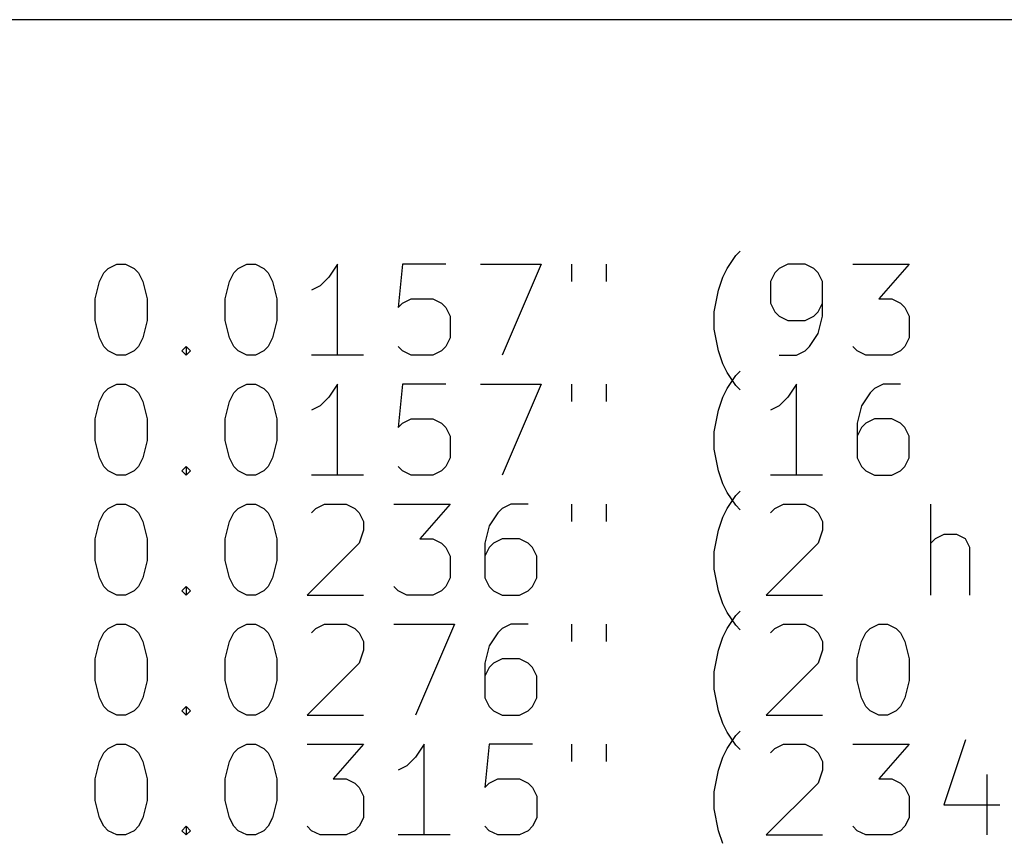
# Model space of a CAD drawing. Extents: x 35 to 385, y -237 to -55.
# Tile 3 of 8: x 57 to 79, y -220 to -202. Entities that reach past the tile are written whole.
import ezdxf

# ---------------------------------------------------------------- set-up
doc = ezdxf.new("R2010")
doc.units = 0
doc.layers.add('BLACK', color=7, linetype='CONTINUOUS')

msp = doc.modelspace()

# ---------------------------------------------------------------- linework, layer by layer
at = {"layer": 'BLACK', "linetype": 'CONTINUOUS'}
for p, q in [((381.506, -201.93), (40.4576, -201.93)), ((72.6963, -207.119), (72.7915, -207.024)), ((72.5058, -207.405), (72.6963, -207.119)), ((58.6963, -207.691), (58.7915, -207.5)), ((58.7915, -207.5), (58.8868, -207.405)), ((58.8868, -207.405), (59.0773, -207.31)), ((59.0773, -207.31), (59.2677, -207.31)), ((59.2677, -207.31), (59.4582, -207.405)), ((59.4582, -207.405), (59.5535, -207.5)), ((59.5535, -207.5), (59.6487, -207.691)), ((61.5535, -207.691), (61.6487, -207.5)), ((61.6487, -207.5), (61.7439, -207.405)), ((61.7439, -207.405), (61.9344, -207.31)), ((61.9344, -207.31), (62.1249, -207.31)), ((62.1249, -207.31), (62.3154, -207.405)), ((62.3154, -207.405), (62.4106, -207.5)), ((62.4106, -207.5), (62.5058, -207.691)), ((63.9344, -207.31), (63.7439, -207.595)), ((63.9344, -209.31), (63.9344, -207.31)), ((65.363, -207.31), (65.2677, -208.262)), ((66.3154, -207.31), (65.363, -207.31)), ((67.0773, -207.31), (68.4106, -207.31)), ((68.4106, -207.31), (67.5535, -209.31)), ((69.0773, -207.31), (69.0773, -207.691)), ((69.8392, -207.31), (69.8392, -207.691)), ((72.4106, -207.595), (72.5058, -207.405)), ((73.5535, -207.5), (73.4582, -207.691)), ((73.6487, -207.405), (73.5535, -207.5)), ((73.8392, -207.31), (73.6487, -207.405)), ((74.2201, -207.31), (73.8392, -207.31)), ((74.4106, -207.405), (74.2201, -207.31)), ((74.5058, -207.5), (74.4106, -207.405)), ((74.6011, -207.691), (74.5058, -207.5)), ((75.2677, -207.31), (76.5058, -207.31)), ((76.5058, -207.31), (75.8392, -208.072)), ((58.6011, -208.072), (58.6963, -207.691)), ((59.6487, -207.691), (59.7439, -208.072)), ((61.4582, -208.072), (61.5535, -207.691)), ((62.5058, -207.691), (62.6011, -208.072)), ((63.7439, -207.595), (63.5535, -207.786)), ((72.3154, -207.881), (72.4106, -207.595)), ((73.4582, -207.691), (73.4582, -208.167)), ((74.6011, -208.453), (74.6011, -207.691)), ((63.5535, -207.786), (63.363, -207.881)), ((72.2201, -208.357), (72.3154, -207.881)), ((58.6011, -208.548), (58.6011, -208.072)), ((59.7439, -208.072), (59.7439, -208.548)), ((61.4582, -208.548), (61.4582, -208.072)), ((62.6011, -208.072), (62.6011, -208.548)), ((65.363, -208.167), (65.5535, -208.072)), ((65.5535, -208.072), (66.0296, -208.072)), ((66.0296, -208.072), (66.2201, -208.167)), ((75.8392, -208.072), (76.1249, -208.072)), ((76.1249, -208.072), (76.3154, -208.167)), ((65.2677, -208.262), (65.363, -208.167)), ((66.2201, -208.167), (66.3154, -208.262)), ((66.3154, -208.262), (66.4106, -208.453)), ((72.2201, -208.738), (72.2201, -208.357)), ((73.4582, -208.167), (73.5535, -208.357)), ((73.5535, -208.357), (73.6487, -208.453)), ((74.4106, -208.453), (74.5058, -208.357)), ((74.5058, -208.357), (74.6011, -208.167)), ((76.3154, -208.167), (76.4106, -208.262)), ((76.4106, -208.262), (76.5058, -208.453)), ((58.6963, -208.929), (58.6011, -208.548)), ((59.7439, -208.548), (59.6487, -208.929)), ((61.5535, -208.929), (61.4582, -208.548)), ((62.6011, -208.548), (62.5058, -208.929)), ((66.4106, -208.453), (66.4106, -208.929)), ((73.6487, -208.453), (73.8392, -208.548)), ((73.8392, -208.548), (74.2201, -208.548)), ((74.2201, -208.548), (74.4106, -208.453)), ((74.5058, -208.834), (74.6011, -208.453)), ((76.5058, -208.453), (76.5058, -208.929)), ((72.3154, -209.215), (72.2201, -208.738)), ((58.7915, -209.119), (58.6963, -208.929)), ((59.6487, -208.929), (59.5535, -209.119)), ((61.6487, -209.119), (61.5535, -208.929)), ((62.5058, -208.929), (62.4106, -209.119)), ((66.4106, -208.929), (66.3154, -209.119)), ((74.3154, -209.119), (74.5058, -208.834)), ((76.5058, -208.929), (76.4106, -209.119)), ((58.8868, -209.215), (58.7915, -209.119)), ((59.0773, -209.31), (58.8868, -209.215)), ((59.4582, -209.215), (59.2677, -209.31)), ((59.5535, -209.119), (59.4582, -209.215)), ((60.5058, -209.215), (60.6011, -209.119)), ((60.6011, -209.31), (60.5058, -209.215)), ((60.6011, -209.119), (60.6963, -209.215)), ((60.6011, -209.119), (60.6011, -209.31)), ((60.6963, -209.215), (60.6011, -209.31)), ((61.7439, -209.215), (61.6487, -209.119)), ((61.9344, -209.31), (61.7439, -209.215)), ((62.3154, -209.215), (62.1249, -209.31)), ((62.4106, -209.119), (62.3154, -209.215)), ((65.363, -209.215), (65.2677, -209.119)), ((65.5535, -209.31), (65.363, -209.215)), ((66.2201, -209.215), (66.0296, -209.31)), ((66.3154, -209.119), (66.2201, -209.215)), ((72.4106, -209.5), (72.3154, -209.215)), ((74.0296, -209.31), (74.2201, -209.215)), ((74.2201, -209.215), (74.3154, -209.119)), ((75.363, -209.215), (75.2677, -209.119)), ((75.5535, -209.31), (75.363, -209.215)), ((76.3154, -209.215), (76.1249, -209.31)), ((76.4106, -209.119), (76.3154, -209.215)), ((59.2677, -209.31), (59.0773, -209.31)), ((62.1249, -209.31), (61.9344, -209.31)), ((64.5058, -209.31), (63.363, -209.31)), ((66.0296, -209.31), (65.5535, -209.31)), ((73.6487, -209.31), (74.0296, -209.31)), ((76.1249, -209.31), (75.5535, -209.31)), ((72.5058, -209.691), (72.4106, -209.5)), ((72.6963, -209.759), (72.7915, -209.664)), ((72.6963, -209.976), (72.5058, -209.691)), ((72.5058, -210.045), (72.6963, -209.759)), ((58.7915, -210.14), (58.8868, -210.045)), ((58.8868, -210.045), (59.0773, -209.95)), ((59.0773, -209.95), (59.2677, -209.95)), ((59.2677, -209.95), (59.4582, -210.045)), ((59.4582, -210.045), (59.5535, -210.14)), ((61.6487, -210.14), (61.7439, -210.045)), ((61.7439, -210.045), (61.9344, -209.95)), ((61.9344, -209.95), (62.1249, -209.95)), ((62.1249, -209.95), (62.3154, -210.045)), ((62.3154, -210.045), (62.4106, -210.14)), ((63.9344, -209.95), (63.7439, -210.235)), ((63.9344, -211.95), (63.9344, -209.95)), ((65.363, -209.95), (65.2677, -210.902)), ((66.3154, -209.95), (65.363, -209.95)), ((67.0773, -209.95), (68.4106, -209.95)), ((68.4106, -209.95), (67.5535, -211.95)), ((69.0773, -209.95), (69.0773, -210.331)), ((69.8392, -209.95), (69.8392, -210.331)), ((72.4106, -210.235), (72.5058, -210.045)), ((72.7915, -210.072), (72.6963, -209.976)), ((74.0296, -209.95), (73.8392, -210.235)), ((74.0296, -211.95), (74.0296, -209.95)), ((75.7439, -210.045), (75.6487, -210.14)), ((75.9344, -209.95), (75.7439, -210.045)), ((76.3154, -209.95), (75.9344, -209.95)), ((58.6963, -210.331), (58.7915, -210.14)), ((59.5535, -210.14), (59.6487, -210.331)), ((61.5535, -210.331), (61.6487, -210.14)), ((62.4106, -210.14), (62.5058, -210.331)), ((63.7439, -210.235), (63.5535, -210.426)), ((72.3154, -210.521), (72.4106, -210.235)), ((73.8392, -210.235), (73.6487, -210.426)), ((75.6487, -210.14), (75.4582, -210.426)), ((58.6011, -210.712), (58.6963, -210.331)), ((59.6487, -210.331), (59.7439, -210.712)), ((61.4582, -210.712), (61.5535, -210.331)), ((62.5058, -210.331), (62.6011, -210.712)), ((63.5535, -210.426), (63.363, -210.521)), ((72.2201, -210.997), (72.3154, -210.521)), ((73.6487, -210.426), (73.4582, -210.521)), ((75.4582, -210.426), (75.363, -210.807)), ((58.6011, -211.188), (58.6011, -210.712)), ((59.7439, -210.712), (59.7439, -211.188)), ((61.4582, -211.188), (61.4582, -210.712)), ((62.6011, -210.712), (62.6011, -211.188)), ((65.363, -210.807), (65.5535, -210.712)), ((65.5535, -210.712), (66.0296, -210.712)), ((66.0296, -210.712), (66.2201, -210.807)), ((75.7439, -210.712), (75.5535, -210.807)), ((76.1249, -210.712), (75.7439, -210.712)), ((76.3154, -210.807), (76.1249, -210.712)), ((65.2677, -210.902), (65.363, -210.807)), ((66.2201, -210.807), (66.3154, -210.902)), ((66.3154, -210.902), (66.4106, -211.093)), ((75.363, -210.807), (75.363, -211.569)), ((75.4582, -210.902), (75.363, -211.093)), ((75.5535, -210.807), (75.4582, -210.902)), ((76.4106, -210.902), (76.3154, -210.807)), ((76.5058, -211.093), (76.4106, -210.902)), ((66.4106, -211.093), (66.4106, -211.569)), ((72.2201, -211.378), (72.2201, -210.997)), ((76.5058, -211.569), (76.5058, -211.093)), ((58.6963, -211.569), (58.6011, -211.188)), ((59.7439, -211.188), (59.6487, -211.569)), ((61.5535, -211.569), (61.4582, -211.188)), ((62.6011, -211.188), (62.5058, -211.569)), ((72.3154, -211.855), (72.2201, -211.378)), ((58.7915, -211.759), (58.6963, -211.569)), ((59.6487, -211.569), (59.5535, -211.759)), ((61.6487, -211.759), (61.5535, -211.569)), ((62.5058, -211.569), (62.4106, -211.759)), ((66.4106, -211.569), (66.3154, -211.759)), ((75.363, -211.569), (75.4582, -211.759)), ((76.4106, -211.759), (76.5058, -211.569)), ((58.8868, -211.855), (58.7915, -211.759)), ((59.5535, -211.759), (59.4582, -211.855)), ((60.5058, -211.855), (60.6011, -211.759)), ((60.6011, -211.759), (60.6963, -211.855)), ((60.6011, -211.759), (60.6011, -211.95)), ((61.7439, -211.855), (61.6487, -211.759)), ((62.4106, -211.759), (62.3154, -211.855)), ((65.363, -211.855), (65.2677, -211.759)), ((66.3154, -211.759), (66.2201, -211.855)), ((75.4582, -211.759), (75.5535, -211.855)), ((76.3154, -211.855), (76.4106, -211.759)), ((59.0773, -211.95), (58.8868, -211.855)), ((59.2677, -211.95), (59.0773, -211.95)), ((59.4582, -211.855), (59.2677, -211.95)), ((60.6011, -211.95), (60.5058, -211.855)), ((60.6963, -211.855), (60.6011, -211.95)), ((61.9344, -211.95), (61.7439, -211.855)), ((62.1249, -211.95), (61.9344, -211.95)), ((62.3154, -211.855), (62.1249, -211.95)), ((64.5058, -211.95), (63.363, -211.95)), ((65.5535, -211.95), (65.363, -211.855)), ((66.0296, -211.95), (65.5535, -211.95)), ((66.2201, -211.855), (66.0296, -211.95)), ((72.4106, -212.14), (72.3154, -211.855)), ((74.6011, -211.95), (73.4582, -211.95)), ((75.5535, -211.855), (75.7439, -211.95)), ((75.7439, -211.95), (76.1249, -211.95)), ((76.1249, -211.95), (76.3154, -211.855)), ((72.5058, -212.331), (72.4106, -212.14)), ((72.6963, -212.616), (72.5058, -212.331)), ((72.5058, -212.685), (72.6963, -212.399)), ((72.6963, -212.399), (72.7915, -212.304)), ((58.7915, -212.78), (58.8868, -212.685)), ((58.8868, -212.685), (59.0773, -212.59)), ((59.0773, -212.59), (59.2677, -212.59)), ((59.2677, -212.59), (59.4582, -212.685)), ((59.4582, -212.685), (59.5535, -212.78)), ((61.6487, -212.78), (61.7439, -212.685)), ((61.7439, -212.685), (61.9344, -212.59)), ((61.9344, -212.59), (62.1249, -212.59)), ((62.1249, -212.59), (62.3154, -212.685)), ((62.3154, -212.685), (62.4106, -212.78)), ((63.363, -212.78), (63.4582, -212.685)), ((63.4582, -212.685), (63.6487, -212.59)), ((63.6487, -212.59), (64.1249, -212.59)), ((64.1249, -212.59), (64.3154, -212.685)), ((64.3154, -212.685), (64.4106, -212.78)), ((65.1725, -212.59), (66.4106, -212.59)), ((66.4106, -212.59), (65.7439, -213.352)), ((67.5535, -212.685), (67.4582, -212.78)), ((67.7439, -212.59), (67.5535, -212.685)), ((68.1249, -212.59), (67.7439, -212.59)), ((69.0773, -212.59), (69.0773, -212.971)), ((69.8392, -212.59), (69.8392, -212.971)), ((72.4106, -212.875), (72.5058, -212.685)), ((72.7915, -212.712), (72.6963, -212.616)), ((73.4582, -212.78), (73.5535, -212.685)), ((73.5535, -212.685), (73.7439, -212.59)), ((73.7439, -212.59), (74.2201, -212.59)), ((74.2201, -212.59), (74.4106, -212.685)), ((74.4106, -212.685), (74.5058, -212.78)), ((76.982, -214.59), (76.982, -212.59)), ((58.6963, -212.971), (58.7915, -212.78)), ((59.5535, -212.78), (59.6487, -212.971)), ((61.5535, -212.971), (61.6487, -212.78)), ((62.4106, -212.78), (62.5058, -212.971)), ((64.4106, -212.78), (64.5058, -212.971)), ((67.4582, -212.78), (67.2677, -213.066)), ((72.3154, -213.161), (72.4106, -212.875)), ((74.5058, -212.78), (74.6011, -212.971)), ((58.6011, -213.352), (58.6963, -212.971)), ((59.6487, -212.971), (59.7439, -213.352)), ((61.4582, -213.352), (61.5535, -212.971)), ((62.5058, -212.971), (62.6011, -213.352)), ((64.5058, -212.971), (64.5058, -213.161)), ((67.2677, -213.066), (67.1725, -213.447)), ((74.6011, -212.971), (74.6011, -213.161)), ((64.5058, -213.161), (64.4106, -213.447)), ((72.2201, -213.637), (72.3154, -213.161)), ((74.6011, -213.161), (74.5058, -213.447)), ((77.2677, -213.256), (77.0773, -213.352)), ((77.5535, -213.256), (77.2677, -213.256)), ((77.7439, -213.352), (77.5535, -213.256)), ((58.6011, -213.828), (58.6011, -213.352)), ((59.7439, -213.352), (59.7439, -213.828)), ((61.4582, -213.828), (61.4582, -213.352)), ((62.6011, -213.352), (62.6011, -213.828)), ((64.4106, -213.447), (63.2677, -214.59)), ((65.7439, -213.352), (66.0296, -213.352)), ((66.0296, -213.352), (66.2201, -213.447)), ((66.2201, -213.447), (66.3154, -213.542)), ((66.3154, -213.542), (66.4106, -213.733)), ((67.1725, -213.447), (67.1725, -214.209)), ((67.2677, -213.542), (67.1725, -213.733)), ((67.363, -213.447), (67.2677, -213.542)), ((67.5535, -213.352), (67.363, -213.447)), ((67.9344, -213.352), (67.5535, -213.352)), ((68.1249, -213.447), (67.9344, -213.352)), ((68.2201, -213.542), (68.1249, -213.447)), ((68.3154, -213.733), (68.2201, -213.542)), ((74.5058, -213.447), (73.363, -214.59)), ((77.0773, -213.352), (76.982, -213.447)), ((77.8392, -213.542), (77.7439, -213.352)), ((77.8392, -214.59), (77.8392, -213.542)), ((66.4106, -213.733), (66.4106, -214.209)), ((68.3154, -214.209), (68.3154, -213.733)), ((72.2201, -214.018), (72.2201, -213.637)), ((58.6963, -214.209), (58.6011, -213.828)), ((59.7439, -213.828), (59.6487, -214.209)), ((61.5535, -214.209), (61.4582, -213.828)), ((62.6011, -213.828), (62.5058, -214.209)), ((58.7915, -214.399), (58.6963, -214.209)), ((59.6487, -214.209), (59.5535, -214.399)), ((61.6487, -214.399), (61.5535, -214.209)), ((62.5058, -214.209), (62.4106, -214.399)), ((66.4106, -214.209), (66.3154, -214.399)), ((67.1725, -214.209), (67.2677, -214.399)), ((68.2201, -214.399), (68.3154, -214.209)), ((72.3154, -214.495), (72.2201, -214.018)), ((58.8868, -214.495), (58.7915, -214.399)), ((59.5535, -214.399), (59.4582, -214.495)), ((60.5058, -214.495), (60.6011, -214.399)), ((60.6011, -214.399), (60.6963, -214.495)), ((60.6011, -214.399), (60.6011, -214.59)), ((61.7439, -214.495), (61.6487, -214.399)), ((62.4106, -214.399), (62.3154, -214.495)), ((65.2677, -214.495), (65.1725, -214.399)), ((66.3154, -214.399), (66.2201, -214.495)), ((67.2677, -214.399), (67.363, -214.495)), ((68.1249, -214.495), (68.2201, -214.399)), ((59.0773, -214.59), (58.8868, -214.495)), ((59.2677, -214.59), (59.0773, -214.59)), ((59.4582, -214.495), (59.2677, -214.59)), ((60.6011, -214.59), (60.5058, -214.495)), ((60.6963, -214.495), (60.6011, -214.59)), ((61.9344, -214.59), (61.7439, -214.495)), ((62.1249, -214.59), (61.9344, -214.59)), ((62.3154, -214.495), (62.1249, -214.59)), ((63.2677, -214.59), (64.5058, -214.59)), ((65.4582, -214.59), (65.2677, -214.495)), ((66.0296, -214.59), (65.4582, -214.59)), ((66.2201, -214.495), (66.0296, -214.59)), ((67.363, -214.495), (67.5535, -214.59)), ((67.5535, -214.59), (67.9344, -214.59)), ((67.9344, -214.59), (68.1249, -214.495)), ((72.4106, -214.78), (72.3154, -214.495)), ((73.363, -214.59), (74.6011, -214.59)), ((72.5058, -214.971), (72.4106, -214.78)), ((72.6963, -215.256), (72.5058, -214.971)), ((72.5058, -215.325), (72.6963, -215.039)), ((72.6963, -215.039), (72.7915, -214.944)), ((58.8868, -215.325), (59.0773, -215.23)), ((59.0773, -215.23), (59.2677, -215.23)), ((59.2677, -215.23), (59.4582, -215.325)), ((61.7439, -215.325), (61.9344, -215.23)), ((61.9344, -215.23), (62.1249, -215.23)), ((62.1249, -215.23), (62.3154, -215.325)), ((63.4582, -215.325), (63.6487, -215.23)), ((63.6487, -215.23), (64.1249, -215.23)), ((64.1249, -215.23), (64.3154, -215.325)), ((65.1725, -215.23), (66.5058, -215.23)), ((66.5058, -215.23), (65.6487, -217.23)), ((67.7439, -215.23), (67.5535, -215.325)), ((68.1249, -215.23), (67.7439, -215.23)), ((69.0773, -215.23), (69.0773, -215.611)), ((69.8392, -215.23), (69.8392, -215.611)), ((72.7915, -215.352), (72.6963, -215.256)), ((73.5535, -215.325), (73.7439, -215.23)), ((73.7439, -215.23), (74.2201, -215.23)), ((74.2201, -215.23), (74.4106, -215.325)), ((75.6487, -215.325), (75.8392, -215.23)), ((75.8392, -215.23), (76.0296, -215.23)), ((76.0296, -215.23), (76.2201, -215.325)), ((58.6963, -215.611), (58.7915, -215.42)), ((58.7915, -215.42), (58.8868, -215.325)), ((59.4582, -215.325), (59.5535, -215.42)), ((59.5535, -215.42), (59.6487, -215.611)), ((61.5535, -215.611), (61.6487, -215.42)), ((61.6487, -215.42), (61.7439, -215.325)), ((62.3154, -215.325), (62.4106, -215.42)), ((62.4106, -215.42), (62.5058, -215.611)), ((63.363, -215.42), (63.4582, -215.325)), ((64.3154, -215.325), (64.4106, -215.42)), ((64.4106, -215.42), (64.5058, -215.611)), ((67.4582, -215.42), (67.2677, -215.706)), ((67.5535, -215.325), (67.4582, -215.42)), ((72.3154, -215.801), (72.4106, -215.515)), ((72.4106, -215.515), (72.5058, -215.325)), ((73.4582, -215.42), (73.5535, -215.325)), ((74.4106, -215.325), (74.5058, -215.42)), ((74.5058, -215.42), (74.6011, -215.611)), ((75.4582, -215.611), (75.5535, -215.42)), ((75.5535, -215.42), (75.6487, -215.325)), ((76.2201, -215.325), (76.3154, -215.42)), ((76.3154, -215.42), (76.4106, -215.611)), ((58.6011, -215.992), (58.6963, -215.611)), ((59.6487, -215.611), (59.7439, -215.992)), ((61.4582, -215.992), (61.5535, -215.611)), ((62.5058, -215.611), (62.6011, -215.992)), ((64.5058, -215.611), (64.5058, -215.801)), ((67.2677, -215.706), (67.1725, -216.087)), ((74.6011, -215.611), (74.6011, -215.801)), ((75.363, -215.992), (75.4582, -215.611)), ((76.4106, -215.611), (76.5058, -215.992)), ((64.5058, -215.801), (64.4106, -216.087)), ((72.2201, -216.277), (72.3154, -215.801)), ((74.6011, -215.801), (74.5058, -216.087)), ((58.6011, -216.468), (58.6011, -215.992)), ((59.7439, -215.992), (59.7439, -216.468)), ((61.4582, -216.468), (61.4582, -215.992)), ((62.6011, -215.992), (62.6011, -216.468)), ((64.4106, -216.087), (63.2677, -217.23)), ((67.1725, -216.087), (67.1725, -216.849)), ((67.363, -216.087), (67.2677, -216.182)), ((67.5535, -215.992), (67.363, -216.087)), ((67.9344, -215.992), (67.5535, -215.992)), ((68.1249, -216.087), (67.9344, -215.992)), ((68.2201, -216.182), (68.1249, -216.087)), ((74.5058, -216.087), (73.363, -217.23)), ((75.363, -216.468), (75.363, -215.992)), ((76.5058, -215.992), (76.5058, -216.468)), ((67.2677, -216.182), (67.1725, -216.373)), ((68.3154, -216.373), (68.2201, -216.182)), ((68.3154, -216.849), (68.3154, -216.373)), ((72.2201, -216.658), (72.2201, -216.277)), ((58.6963, -216.849), (58.6011, -216.468)), ((59.7439, -216.468), (59.6487, -216.849)), ((61.5535, -216.849), (61.4582, -216.468)), ((62.6011, -216.468), (62.5058, -216.849)), ((75.4582, -216.849), (75.363, -216.468)), ((76.5058, -216.468), (76.4106, -216.849)), ((72.3154, -217.135), (72.2201, -216.658)), ((58.7915, -217.039), (58.6963, -216.849)), ((59.6487, -216.849), (59.5535, -217.039)), ((61.6487, -217.039), (61.5535, -216.849)), ((62.5058, -216.849), (62.4106, -217.039)), ((67.1725, -216.849), (67.2677, -217.039)), ((68.2201, -217.039), (68.3154, -216.849)), ((75.5535, -217.039), (75.4582, -216.849)), ((76.4106, -216.849), (76.3154, -217.039)), ((58.8868, -217.135), (58.7915, -217.039)), ((59.0773, -217.23), (58.8868, -217.135)), ((59.2677, -217.23), (59.0773, -217.23)), ((59.4582, -217.135), (59.2677, -217.23)), ((59.5535, -217.039), (59.4582, -217.135)), ((60.5058, -217.135), (60.6011, -217.039)), ((60.6011, -217.23), (60.5058, -217.135)), ((60.6011, -217.039), (60.6963, -217.135)), ((60.6011, -217.039), (60.6011, -217.23)), ((60.6963, -217.135), (60.6011, -217.23)), ((61.7439, -217.135), (61.6487, -217.039)), ((61.9344, -217.23), (61.7439, -217.135)), ((62.1249, -217.23), (61.9344, -217.23)), ((62.3154, -217.135), (62.1249, -217.23)), ((62.4106, -217.039), (62.3154, -217.135)), ((63.2677, -217.23), (64.5058, -217.23)), ((67.2677, -217.039), (67.363, -217.135)), ((67.363, -217.135), (67.5535, -217.23)), ((67.5535, -217.23), (67.9344, -217.23)), ((67.9344, -217.23), (68.1249, -217.135)), ((68.1249, -217.135), (68.2201, -217.039)), ((72.4106, -217.42), (72.3154, -217.135)), ((73.363, -217.23), (74.6011, -217.23)), ((75.6487, -217.135), (75.5535, -217.039)), ((75.8392, -217.23), (75.6487, -217.135)), ((76.0296, -217.23), (75.8392, -217.23)), ((76.2201, -217.135), (76.0296, -217.23)), ((76.3154, -217.039), (76.2201, -217.135)), ((72.5058, -217.611), (72.4106, -217.42)), ((72.6963, -217.896), (72.5058, -217.611)), ((72.5058, -217.965), (72.6963, -217.679)), ((72.6963, -217.679), (72.7915, -217.584)), ((58.8868, -217.965), (59.0773, -217.87)), ((59.0773, -217.87), (59.2677, -217.87)), ((59.2677, -217.87), (59.4582, -217.965)), ((61.7439, -217.965), (61.9344, -217.87)), ((61.9344, -217.87), (62.1249, -217.87)), ((62.1249, -217.87), (62.3154, -217.965)), ((63.2677, -217.87), (64.5058, -217.87)), ((64.5058, -217.87), (63.8392, -218.632)), ((65.8392, -217.87), (65.6487, -218.155)), ((65.8392, -219.87), (65.8392, -217.87)), ((67.2677, -217.87), (67.1725, -218.822)), ((68.2201, -217.87), (67.2677, -217.87)), ((69.0773, -217.87), (69.0773, -218.251)), ((69.8392, -217.87), (69.8392, -218.251)), ((72.7915, -217.992), (72.6963, -217.896)), ((73.5535, -217.965), (73.7439, -217.87)), ((73.7439, -217.87), (74.2201, -217.87)), ((74.2201, -217.87), (74.4106, -217.965)), ((75.2677, -217.87), (76.5058, -217.87)), ((76.5058, -217.87), (75.8392, -218.632)), ((77.7439, -217.775), (77.2677, -219.203)), ((58.6963, -218.251), (58.7915, -218.06)), ((58.7915, -218.06), (58.8868, -217.965)), ((59.4582, -217.965), (59.5535, -218.06)), ((59.5535, -218.06), (59.6487, -218.251)), ((61.5535, -218.251), (61.6487, -218.06)), ((61.6487, -218.06), (61.7439, -217.965)), ((62.3154, -217.965), (62.4106, -218.06)), ((62.4106, -218.06), (62.5058, -218.251)), ((72.4106, -218.155), (72.5058, -217.965)), ((73.4582, -218.06), (73.5535, -217.965)), ((74.4106, -217.965), (74.5058, -218.06)), ((74.5058, -218.06), (74.6011, -218.251)), ((58.6011, -218.632), (58.6963, -218.251)), ((59.6487, -218.251), (59.7439, -218.632)), ((61.4582, -218.632), (61.5535, -218.251)), ((62.5058, -218.251), (62.6011, -218.632)), ((65.6487, -218.155), (65.4582, -218.346)), ((72.3154, -218.441), (72.4106, -218.155)), ((74.6011, -218.251), (74.6011, -218.441)), ((65.4582, -218.346), (65.2677, -218.441)), ((72.2201, -218.917), (72.3154, -218.441)), ((74.6011, -218.441), (74.5058, -218.727)), ((78.2201, -218.536), (78.2201, -219.87)), ((58.6011, -219.108), (58.6011, -218.632)), ((59.7439, -218.632), (59.7439, -219.108)), ((61.4582, -219.108), (61.4582, -218.632)), ((62.6011, -218.632), (62.6011, -219.108)), ((63.8392, -218.632), (64.1249, -218.632)), ((64.1249, -218.632), (64.3154, -218.727)), ((64.3154, -218.727), (64.4106, -218.822)), ((67.1725, -218.822), (67.2677, -218.727)), ((67.2677, -218.727), (67.4582, -218.632)), ((67.4582, -218.632), (67.9344, -218.632)), ((67.9344, -218.632), (68.1249, -218.727)), ((68.1249, -218.727), (68.2201, -218.822)), ((74.5058, -218.727), (73.363, -219.87)), ((75.8392, -218.632), (76.1249, -218.632)), ((76.1249, -218.632), (76.3154, -218.727)), ((76.3154, -218.727), (76.4106, -218.822)), ((64.4106, -218.822), (64.5058, -219.013)), ((68.2201, -218.822), (68.3154, -219.013)), ((72.2201, -219.298), (72.2201, -218.917)), ((76.4106, -218.822), (76.5058, -219.013)), ((58.6963, -219.489), (58.6011, -219.108)), ((59.7439, -219.108), (59.6487, -219.489)), ((61.5535, -219.489), (61.4582, -219.108)), ((62.6011, -219.108), (62.5058, -219.489)), ((64.5058, -219.013), (64.5058, -219.489)), ((68.3154, -219.013), (68.3154, -219.489)), ((76.5058, -219.013), (76.5058, -219.489)), ((72.3154, -219.775), (72.2201, -219.298)), ((77.2677, -219.203), (78.5058, -219.203)), ((58.7915, -219.679), (58.6963, -219.489)), ((59.6487, -219.489), (59.5535, -219.679)), ((61.6487, -219.679), (61.5535, -219.489)), ((62.5058, -219.489), (62.4106, -219.679)), ((64.5058, -219.489), (64.4106, -219.679)), ((68.3154, -219.489), (68.2201, -219.679)), ((76.5058, -219.489), (76.4106, -219.679)), ((58.8868, -219.775), (58.7915, -219.679)), ((59.0773, -219.87), (58.8868, -219.775)), ((59.4582, -219.775), (59.2677, -219.87)), ((59.5535, -219.679), (59.4582, -219.775)), ((60.5058, -219.775), (60.6011, -219.679)), ((60.6011, -219.87), (60.5058, -219.775)), ((60.6011, -219.679), (60.6963, -219.775)), ((60.6011, -219.679), (60.6011, -219.87)), ((60.6963, -219.775), (60.6011, -219.87)), ((61.7439, -219.775), (61.6487, -219.679)), ((61.9344, -219.87), (61.7439, -219.775)), ((62.3154, -219.775), (62.1249, -219.87)), ((62.4106, -219.679), (62.3154, -219.775)), ((63.363, -219.775), (63.2677, -219.679)), ((63.5535, -219.87), (63.363, -219.775)), ((64.3154, -219.775), (64.1249, -219.87)), ((64.4106, -219.679), (64.3154, -219.775)), ((67.2677, -219.775), (67.1725, -219.679)), ((67.4582, -219.87), (67.2677, -219.775)), ((68.1249, -219.775), (67.9344, -219.87)), ((68.2201, -219.679), (68.1249, -219.775)), ((72.4106, -220.06), (72.3154, -219.775)), ((75.363, -219.775), (75.2677, -219.679)), ((75.5535, -219.87), (75.363, -219.775)), ((76.3154, -219.775), (76.1249, -219.87)), ((76.4106, -219.679), (76.3154, -219.775)), ((59.2677, -219.87), (59.0773, -219.87)), ((62.1249, -219.87), (61.9344, -219.87)), ((64.1249, -219.87), (63.5535, -219.87)), ((66.4106, -219.87), (65.2677, -219.87)), ((67.9344, -219.87), (67.4582, -219.87)), ((73.363, -219.87), (74.6011, -219.87)), ((76.1249, -219.87), (75.5535, -219.87))]:
    msp.add_line(p, q, dxfattribs=at)

doc.saveas('drawing.dxf')
